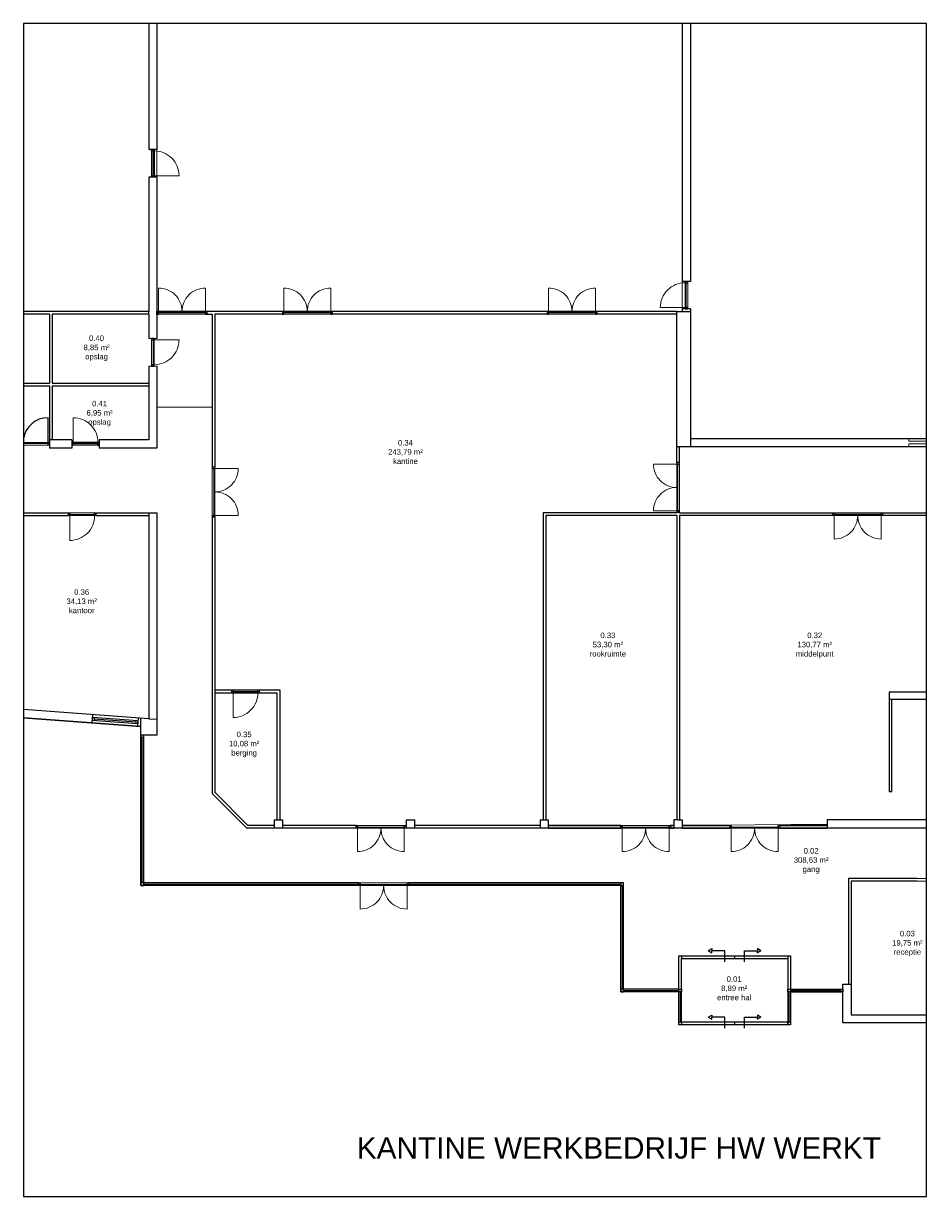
# Model space of a CAD drawing. Header units: inches. Extents: x 15 to 546804, y -66 to 267312.
# Tile 11 of 256: x 172821 to 205568, y 12 to 42531. Entities that reach past the tile are written whole.
import ezdxf

# ---------------------------------------------------------------- set-up
doc = ezdxf.new("R2010")
doc.units = ezdxf.units.IN
doc.header["$MEASUREMENT"] = 0
doc.layers.add('Contour lijnen_2', color=7, linetype='Continuous', lineweight=9)
doc.layers.add('HVA - Contour lijnen', color=7, linetype='Continuous', lineweight=9)
doc.layers.add('LAYER20', color=7, linetype='Continuous')
doc.styles.get("Standard").update_dxf_attribs({"font": 'arial.ttf'})

# ---------------------------------------------------------------- blocks, each defined once
blk = doc.blocks.new('*U3')
at = {"color": 7}
blk.add_lwpolyline([(0, 0), (0, 700, -0.414214), (700, 0, -0.667023)], format="xyb", dxfattribs=at)
blk = doc.blocks.new('*U6')
for points in [[(0, 0), (50, 0), (50, 100), (0, 100)], [(50, 60), (950, 60), (950, 100), (50, 100)], [(950, 0), (1000, 0), (1000, 100), (950, 100)]]:
    blk.add_lwpolyline(points, close=True)
at = {"layer": 'Contour lijnen_2', "xscale": 1.286282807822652, "yscale": 1.286282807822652, "zscale": 1.286282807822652}
blk.add_blockref('*U3', (50, 100), dxfattribs=at)
blk = doc.blocks.new('*U7')
for points in [[(0, 0), (50, 0), (50, 100), (0, 100)], [(50, 60), (1750, 60), (1750, 100), (50, 100)], [(1750, 0), (1800, 0), (1800, 100), (1750, 100)]]:
    blk.add_lwpolyline(points, close=True)
at = {"layer": 'Contour lijnen_2', "color": 7}
blk.add_lwpolyline([(1750, 100), (1750, 950, 0.414214), (900, 100, 0.414214), (50, 950), (50, 100)], format="xyb", dxfattribs=at)
blk = doc.blocks.new('*U5')
for points in [[(0, 0), (50, 0), (50, 100), (0, 100)], [(50, 60), (950, 60), (950, 100), (50, 100)], [(950, 0), (1000, 0), (1000, 100), (950, 100)]]:
    blk.add_lwpolyline(points, close=True)
at = {"layer": 'Contour lijnen_2', "xscale": 1.285714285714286, "yscale": 1.285714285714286, "zscale": 1.285714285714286}
blk.add_blockref('*U3', (50, 100), dxfattribs=at)

msp = doc.modelspace()

# ---------------------------------------------------------------- linework, layer by layer
for p, q in [((177362, 42531), (177362, 37963)), ((177662, 42531), (177662, 37963)), ((196712, 42531), (196712, 33183)), ((197012, 42531), (197012, 33183)), ((177662, 37963), (177362, 37963)), ((177362, 36963), (177362, 32093)), ((177662, 36963), (177362, 36963)), ((177662, 36963), (177662, 32093)), ((197012, 33183), (196712, 33183)), ((177362, 32093), (172821, 32093)), ((173762, 31993), (172821, 31993)), ((173762, 31993), (173762, 29493)), ((177362, 31993), (173862, 31993)), ((173862, 31993), (173862, 29493)), ((177362, 31993), (177362, 32093)), ((177362, 31993), (177362, 31113)), ((177672, 32093), (177662, 32093)), ((177662, 31993), (177662, 32093)), ((177662, 31993), (177662, 31113)), ((177662, 31993), (177672, 31993)), ((177672, 32093), (177672, 31993)), ((182212, 32093), (179472, 32093)), ((179472, 32093), (179472, 31993)), ((179472, 31993), (179662, 31993)), ((179662, 31993), (179662, 26453)), ((182212, 31993), (179762, 31993)), ((179762, 31993), (179762, 26453)), ((182212, 32093), (182212, 31993)), ((191812, 32093), (184012, 32093)), ((184012, 32093), (184012, 31993)), ((191812, 31993), (184012, 31993)), ((191812, 32093), (191812, 31993)), ((196512, 32093), (193612, 32093)), ((193612, 32093), (193612, 31993)), ((196512, 31993), (193612, 31993)), ((196512, 31993), (196512, 32093)), ((196512, 32093), (197012, 32093)), ((196512, 27193), (196512, 31993)), ((196712, 32183), (196712, 32093)), ((197012, 32183), (196712, 32183)), ((197012, 32183), (197012, 27193)), ((177362, 30112), (177362, 27443)), ((177662, 30112), (177662, 27143)), ((172821, 29493), (173762, 29493)), ((172821, 29393), (173762, 29393)), ((173762, 29393), (173762, 27443)), ((173862, 29493), (177362, 29493)), ((173862, 29393), (177362, 29393)), ((173862, 29393), (173862, 27443)), ((174572, 27443), (173762, 27443)), ((173762, 27443), (173762, 27143)), ((174572, 27443), (174572, 27143)), ((177362, 27443), (175572, 27443)), ((175572, 27443), (175572, 27143)), ((197012, 27493), (205568, 27493)), ((174572, 27143), (173762, 27143)), ((177662, 27143), (175572, 27143)), ((196512, 26613), (196512, 27193)), ((196512, 27193), (205568, 27193)), ((196612, 26613), (196612, 27193)), ((179762, 26453), (179662, 26453)), ((196612, 26613), (196512, 26613)), ((172821, 24793), (174452, 24793)), ((172821, 24693), (174452, 24693)), ((174452, 24793), (174452, 24693)), ((175452, 24793), (177662, 24793)), ((175452, 24793), (175452, 24693)), ((175452, 24693), (177362, 24693)), ((177362, 24793), (177362, 17333)), ((177662, 24793), (177662, 16733)), ((196512, 24793), (191662, 24793)), ((191662, 24793), (191662, 13663)), ((196512, 24693), (191762, 24693)), ((191762, 24693), (191762, 13663)), ((196512, 24793), (196512, 24813)), ((196612, 24813), (196512, 24813)), ((196512, 24693), (196512, 13663)), ((196612, 24793), (196612, 24813)), ((196612, 24793), (205568, 24793)), ((205568, 24693), (196612, 24693)), ((196612, 24693), (196612, 13663)), ((179662, 24653), (179662, 14623)), ((179762, 24653), (179662, 24653)), ((179762, 24653), (179762, 14664)), ((179762, 18373), (182112, 18373)), ((182112, 18373), (182112, 13663)), ((205568, 18293), (204212, 18293)), ((204212, 18293), (204212, 18043)), ((179762, 18273), (182012, 18273)), ((182012, 18273), (182012, 13663)), ((204212, 18043), (204212, 14693)), ((204212, 18043), (205568, 18043)), ((204312, 14693), (204312, 18043)), ((177362, 17333), (172821, 17666)), ((175329, 17482), (175307, 17183)), ((177082, 17052), (172821, 17365)), ((175322, 17382), (175314, 17282)), ((175388, 17377), (175381, 17277)), ((176900, 17266), (176893, 17166)), ((176975, 17361), (176953, 17062)), ((176967, 17261), (176960, 17161)), ((177082, 16733), (177082, 17353)), ((177362, 17333), (177662, 17310)), ((177082, 11283), (177082, 16733)), ((177662, 16733), (177082, 16733)), ((177132, 11383), (177132, 16666)), ((177182, 11383), (177182, 16733)), ((179662, 14623), (180922, 13363)), ((179762, 14664), (180963, 13463)), ((204212, 14693), (204312, 14693)), ((181912, 13663), (181912, 13363)), ((181912, 13663), (182022, 13663)), ((182022, 13663), (182122, 13663)), ((182122, 13663), (182212, 13663)), ((182212, 13663), (182212, 13363)), ((186702, 13663), (186702, 13363)), ((186702, 13663), (186812, 13663)), ((186812, 13663), (186912, 13663)), ((186912, 13663), (187002, 13663)), ((187002, 13663), (187002, 13363)), ((191552, 13663), (191552, 13363)), ((191552, 13663), (191662, 13663)), ((191662, 13663), (191762, 13663)), ((191762, 13663), (191852, 13663)), ((191852, 13663), (191852, 13363)), ((196552, 13663), (196402, 13663)), ((196402, 13663), (196402, 13363)), ((196552, 13663), (196702, 13663)), ((196702, 13663), (196702, 13363)), ((205568, 13663), (201962, 13663)), ((201962, 13663), (201962, 13363)), ((184882, 13363), (180922, 13363)), ((181912, 13463), (180963, 13463)), ((184882, 13463), (182212, 13463)), ((184882, 13463), (184882, 13363)), ((186702, 13463), (186682, 13463)), ((186682, 13463), (186682, 13363)), ((194482, 13363), (186682, 13363)), ((191552, 13463), (187002, 13463)), ((194482, 13463), (191852, 13463)), ((191852, 13463), (194482, 13463)), ((191852, 13363), (194482, 13363)), ((194482, 13463), (194482, 13363)), ((196402, 13463), (196282, 13463)), ((196282, 13463), (196402, 13463)), ((196282, 13463), (196282, 13363)), ((198432, 13363), (196282, 13363)), ((196282, 13363), (196402, 13363)), ((198432, 13463), (196702, 13463)), ((196702, 13463), (198432, 13463)), ((196702, 13363), (198432, 13363)), ((198432, 13463), (198432, 13363)), ((201962, 13463), (200232, 13463)), ((200232, 13463), (201962, 13463)), ((200232, 13463), (200232, 13363)), ((205568, 13363), (200232, 13363)), ((200232, 13363), (201962, 13363)), ((205232, 11543), (202732, 11543)), ((202732, 11543), (202732, 7713)), ((184982, 11283), (177082, 11283)), ((184982, 11383), (177182, 11383)), ((177182, 11333), (184982, 11333)), ((184982, 11383), (184982, 11283)), ((194582, 11383), (186782, 11383)), ((186782, 11383), (186782, 11283)), ((186782, 11333), (194482, 11333)), ((194482, 11283), (186782, 11283)), ((194482, 7433), (194482, 11283)), ((194532, 11283), (194532, 7533)), ((194582, 7533), (194582, 11383)), ((205232, 11443), (202832, 11443)), ((202832, 11443), (202832, 6603)), ((196582, 7533), (196582, 8743)), ((196582, 8743), (200632, 8743)), ((196682, 8743), (196682, 8643)), ((196682, 7533), (196682, 8643)), ((196682, 8643), (200532, 8643)), ((198252, 8923), (197782, 8923)), ((198252, 8523), (198252, 8923)), ((198607, 8743), (198607, 8643)), ((198962, 8523), (198962, 8923)), ((198962, 8923), (199432, 8923)), ((200532, 8743), (200532, 8643)), ((200532, 8643), (200532, 7713)), ((200632, 8743), (200632, 7713)), ((200532, 7713), (200532, 6333)), ((200632, 7713), (200632, 6233)), ((202532, 6303), (202532, 7713)), ((202532, 7713), (202832, 7713)), ((196582, 7433), (194482, 7433)), ((196582, 7533), (194582, 7533)), ((194582, 7483), (196582, 7483)), ((196582, 6233), (196582, 7533)), ((196632, 7433), (196632, 6333)), ((196682, 6333), (196682, 7533)), ((200582, 6333), (200582, 7433)), ((200632, 7533), (202532, 7533)), ((200632, 7483), (202465, 7483)), ((200632, 7433), (202532, 7433)), ((198252, 6513), (197782, 6513)), ((198252, 6113), (198252, 6513)), ((198962, 6113), (198962, 6513)), ((198962, 6513), (199432, 6513)), ((202832, 6603), (205568, 6603)), ((200632, 6233), (196582, 6233)), ((200532, 6333), (196682, 6333)), ((196682, 6333), (196682, 6233)), ((198607, 6333), (198607, 6233)), ((200532, 6333), (200532, 6233)), ((202832, 6303), (202532, 6303)), ((205568, 6303), (202832, 6303))]:
    msp.add_line(p, q)
for points in [[(172821, 12), (205568, 12), (205568, 42531), (172821, 42531)], [(173762, 27243), (173712, 27243), (173712, 27343), (173762, 27343)], [(177082, 16733), (177082, 16666), (177182, 16666), (177182, 16733)], [(177082, 11383), (177082, 11283), (177182, 11283), (177182, 11383)], [(194482, 11283), (194582, 11283), (194582, 11383), (194482, 11383)], [(194582, 7533), (194482, 7533), (194482, 7433), (194582, 7433)], [(196682, 7433), (196582, 7433), (196582, 7533), (196682, 7533)], [(200632, 7433), (200532, 7433), (200532, 7533), (200632, 7533)], [(202532, 7433), (202465, 7433), (202465, 7533), (202532, 7533)], [(196682, 6233), (196582, 6233), (196582, 6333), (196682, 6333)], [(200632, 6233), (200532, 6233), (200532, 6333), (200632, 6333)]]:
    msp.add_lwpolyline(points, close=True)
at = {"color": 7}
msp.add_lwpolyline([(173712, 27343), (173712, 28243, 0.371496), (172821, 27475, 0.371496)], format="xyb", dxfattribs=at)
for points in [[(172821, 27343), (173712, 27343), (173712, 27303), (172821, 27303)], [(175314, 17282), (176960, 17161)], [(175322, 17382), (176967, 17261)], [(175385, 17327), (176897, 17216)], [(197652, 8923), (197782, 8998), (197782, 8923)], [(199562, 8923), (199432, 8998), (199432, 8923)], [(197652, 8923), (197782, 8848), (197782, 8923)], [(199562, 8923), (199432, 8848), (199432, 8923)], [(197652, 6513), (197782, 6588), (197782, 6513)], [(197652, 6513), (197782, 6438), (197782, 6513)], [(199562, 6513), (199432, 6588), (199432, 6513)], [(199562, 6513), (199432, 6438), (199432, 6513)]]:
    msp.add_lwpolyline(points)
at = {"layer": 'Contour lijnen_2'}
for p, q in [((177662, 31113), (177662, 31993)), ((177662, 31993), (179662, 31993)), ((179662, 31993), (179662, 14623)), ((177562, 30112), (177562, 31113)), ((177562, 31113), (177662, 31113)), ((177662, 30112), (177562, 30112)), ((177662, 27143), (177662, 30112)), ((172821, 29393), (173762, 29393)), ((173762, 29393), (173762, 27343)), ((173762, 27343), (172821, 27343)), ((172821, 27243), (173762, 27243)), ((173762, 27243), (173762, 27143)), ((174572, 27143), (174572, 27243)), ((174572, 27243), (175572, 27243)), ((175572, 27243), (175572, 27143)), ((173762, 27143), (174572, 27143)), ((175572, 27143), (177662, 27143)), ((179662, 14623), (180922, 13363)), ((180922, 13363), (205568, 13363))]:
    msp.add_line(p, q, dxfattribs=at)
for points in [[(177362, 42531), (177362, 37963), (177462, 37963), (177462, 36962), (177362, 36963), (177362, 32093), (172821, 32093)], [(196712, 42531), (196712, 33183), (196812, 33183), (196812, 32183), (196712, 32183), (196712, 32093), (177672, 32093), (177662, 36963), (177562, 36962), (177562, 37963), (177662, 37963), (177662, 42531)], [(196712, 42531), (196712, 32093), (177662, 32093), (177662, 42531)], [(197012, 42531), (197012, 33183), (196912, 33183), (196912, 32183), (197012, 32183), (197012, 27493), (204922, 27493), (204922, 27393), (205568, 27393)], [(172821, 31993), (173762, 31993), (173762, 29493), (172821, 29493)], [(177662, 28627), (179662, 28627)], [(205568, 24793), (196612, 24793), (196612, 27193), (204922, 27193), (204922, 27293), (205568, 27293)], [(205568, 11543), (202732, 11543), (202732, 7713), (202532, 7713), (202532, 7533), (200632, 7533), (200632, 8743), (196582, 8743), (196582, 7533), (194582, 7533), (194582, 11383), (177182, 11383), (177182, 16733), (177662, 16733), (177662, 24793), (172821, 24793)], [(172821, 24693), (177362, 24693), (177362, 17333), (172821, 17666)], [(205568, 13663), (201962, 13663), (201962, 13513), (196702, 13463), (196702, 13663), (196612, 13663), (196612, 24693), (205568, 24693)], [(205568, 18293), (204212, 18293), (204212, 14693), (204312, 14693), (204312, 18043), (205568, 18043)], [(205568, 6303), (202532, 6303), (202532, 7433), (200632, 7433), (200632, 6233), (196582, 6233), (196582, 7433), (194482, 7433), (194482, 11283), (177082, 11283), (177082, 17043), (172821, 17357)], [(205568, 11443), (202832, 11443), (202832, 6603), (205568, 6603)]]:
    msp.add_lwpolyline(points, dxfattribs=at)
for points in [[(173862, 31993), (177362, 31993), (177362, 31113), (177462, 31113), (177462, 30112), (177362, 30112), (177362, 29493), (173862, 29493)], [(179762, 31993), (196512, 31993), (196512, 24793), (191662, 24793), (191662, 13663), (191552, 13663), (191552, 13463), (187002, 13463), (187002, 13663), (186702, 13663), (186702, 13463), (182212, 13463), (182212, 13663), (182112, 13663), (182112, 18373), (179762, 18373)], [(173862, 29393), (177362, 29393), (177362, 27443), (175572, 27443), (175572, 27343), (174572, 27343), (174572, 27443), (173862, 27443)], [(191762, 24693), (196512, 24693), (196512, 13663), (196402, 13663), (196402, 13463), (191852, 13463), (191852, 13663), (191762, 13663)], [(179762, 18273), (182012, 18273), (182012, 13663), (181912, 13663), (181912, 13463), (180963, 13463), (179762, 14664)], [(196682, 6333), (200532, 6333), (200532, 8643), (196682, 8643)]]:
    msp.add_lwpolyline(points, close=True, dxfattribs=at)

# ---------------------------------------------------------------- block references
at = {"xscale": -1}
for name, p, rotation in [('*U6', (177462, 36962), 270), ('*U6', (174452, 24793), 180), ('*U7', (202172, 24793), 180), ('*U6', (180372, 18373), 180), ('*U7', (184882, 13463), 180), ('*U7', (194482, 13463), 180), ('*U7', (198432, 13463), 180), ('*U7', (184982, 11383), 180)]:
    msp.add_blockref(name, p, dxfattribs=dict(at, rotation=rotation))
for name, p, rotation in [('*U6', (196912, 32183), 90.00000000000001), ('*U6', (177462, 31113), 270), ('*U7', (179662, 26453), 270), ('*U7', (196612, 24813), 89.99999999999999)]:
    msp.add_blockref(name, p, dxfattribs=dict(rotation=rotation))
for name, p in [('*U7', (177672, 31993)), ('*U7', (182212, 31993)), ('*U7', (191812, 31993)), ('*U5', (174572, 27243))]:
    msp.add_blockref(name, p)

# ---------------------------------------------------------------- texts
at = {"layer": 'HVA - Contour lijnen'}
msp.add_text('KANTINE WERKBEDRIJF HW WERKT', height=772.52, dxfattribs=at).set_placement((184908, 1388))
at = {"layer": 'LAYER20', "char_height": 200, "attachment_point": 1}
for s, insert in [('\\pxqc;0.40\\P8,85 m²\\Popslag', (174153, 31223)), ('\\pxqc;0.41\\P6,95 m²\\Popslag', (174263, 28853)), ('\\pxqc;0.34\\P243,79 m²\\Pkantine', (185353, 27433)), ('\\pxqc;0.36\\P34,13 m²\\Pkantoor', (173613, 22023)), ('\\pxqc;0.33\\P53,30 m²\\Prookruimte', (192693, 20453)), ('\\pxqc;0.32\\P130,77 m²\\Pmiddelpunt', (200193, 20453)), ('\\pxqc;0.35\\P10,08 m²\\Pberging', (179503, 16863)), ('\\pxqc;0.02\\P308,63 m²\\Pgang', (200063, 12643)), ('\\pxqc;0.03\\P19,75 m²\\Preceptie', (203553, 9643)), ('\\pxqc;0.01\\P8,89 m²\\Pentree hal', (197273, 7993))]:
    msp.add_mtext_dynamic_manual_height_columns(s, width=2639.93, gutter_width=12.5, heights=[1193], dxfattribs=dict(at, insert=insert))

doc.saveas('drawing.dxf')
